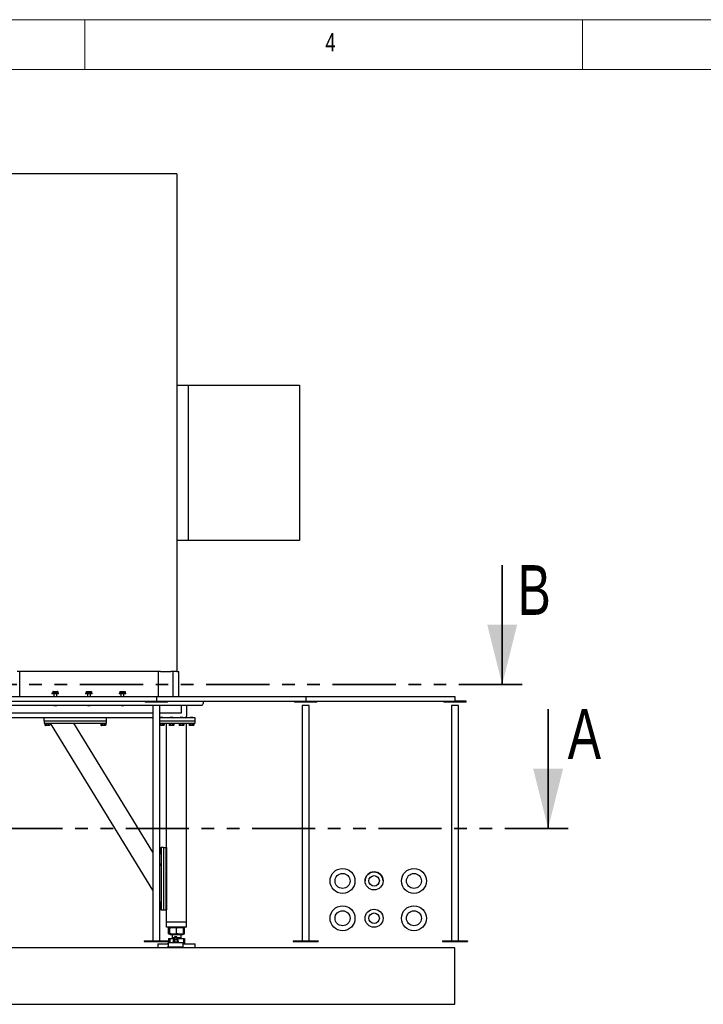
# Model space of a CAD drawing. Header units: millimetres. Extents: x 5 to 589, y 5 to 415.
# Tile 34 of 120: x 140 to 209, y 316 to 415. Entities that reach past the tile are written whole.
import ezdxf

# ---------------------------------------------------------------- set-up
doc = ezdxf.new("R2010")
doc.units = ezdxf.units.MM
doc.linetypes.add('PHANTOM', pattern=[12.7, 6.35, -1.27, 1.27, -1.27, 1.27, -1.27])
doc.layers.add('NOTES', color=6, linetype='Continuous')
doc.layers.add('TRAIT-FORT', color=4, linetype='Continuous', lineweight=25)
doc.styles.add('SLDTEXTSTYLE0', font='TXT', dxfattribs={"width": 0.75})

msp = doc.modelspace()

# ---------------------------------------------------------------- linework, layer by layer
at = {"color": 7, "linetype": 'Continuous', "lineweight": 18}
for p, q in [((589, 415), (5, 415)), ((147, 410), (147, 415)), ((197, 415), (197, 410)), ((584, 410), (10, 410))]:
    msp.add_line(p, q, dxfattribs=at)
at = {"color": 7, "linetype": 'Continuous', "lineweight": 35}
for p, q in [((188.94, 360.196), (188.94, 348.196)), ((193.552, 345.726), (193.552, 333.726))]:
    msp.add_line(p, q, dxfattribs=at)
at = {"color": 7, "linetype": 'PHANTOM', "lineweight": 35}
for p, q in [((190.94, 348.196), (27.305, 348.196)), ((195.552, 333.726), (22.959, 333.726))]:
    msp.add_line(p, q, dxfattribs=at)
at = {"color": 7, "linetype": 'Continuous', "lineweight": 35}
for points in [[(188.94, 348.196), (190.44, 354.196), (187.44, 354.196)], [(193.552, 333.726), (195.052, 339.726), (192.052, 339.726)]]:
    msp.add_solid(points, dxfattribs=at)
at = {"layer": 'TRAIT-FORT', "color": 4, "linetype": 'Continuous', "lineweight": 25}
for p, q in [((156.232, 399.501), (138.557, 399.501)), ((156.232, 399.501), (156.232, 349.501)), ((156.232, 378.291), (157.369, 378.291)), ((157.369, 378.291), (157.369, 362.675)), ((157.369, 378.291), (167.807, 378.291)), ((167.807, 378.291), (168.557, 378.291)), ((168.557, 378.291), (168.557, 362.675)), ((157.369, 362.675), (156.232, 362.675)), ((167.807, 362.675), (157.369, 362.675)), ((168.557, 362.675), (167.807, 362.675)), ((154.592, 349.501), (140.197, 349.501)), ((140.444, 347.001), (140.444, 349.501)), ((154.344, 349.501), (154.344, 347.001)), ((154.592, 349.501), (155.622, 349.501)), ((156.232, 349.501), (155.622, 349.501)), ((155.869, 347.001), (155.869, 349.501)), ((156.232, 349.501), (156.432, 349.501)), ((156.432, 347.001), (156.432, 349.501)), ((143.682, 347.313), (143.682, 347.251)), ((144.357, 347.313), (143.682, 347.313)), ((143.762, 347.481), (143.762, 347.313)), ((143.794, 347.501), (143.775, 347.49)), ((143.794, 347.501), (143.812, 347.501)), ((143.812, 347.501), (143.991, 347.501)), ((143.862, 347.481), (143.862, 347.313)), ((143.991, 347.501), (144.199, 347.501)), ((144.12, 347.481), (144.12, 347.313)), ((144.199, 347.501), (144.244, 347.501)), ((144.264, 347.49), (144.244, 347.501)), ((144.277, 347.481), (144.277, 347.313)), ((144.357, 347.251), (144.357, 347.313)), ((147.057, 347.313), (147.057, 347.251)), ((147.732, 347.313), (147.057, 347.313)), ((147.137, 347.481), (147.137, 347.313)), ((147.169, 347.501), (147.15, 347.49)), ((147.169, 347.501), (147.187, 347.501)), ((147.187, 347.501), (147.366, 347.501)), ((147.237, 347.481), (147.237, 347.313)), ((147.366, 347.501), (147.574, 347.501)), ((147.495, 347.481), (147.495, 347.313)), ((147.574, 347.501), (147.619, 347.501)), ((147.639, 347.49), (147.619, 347.501)), ((147.652, 347.481), (147.652, 347.313)), ((147.732, 347.251), (147.732, 347.313)), ((150.432, 347.313), (150.432, 347.251)), ((151.107, 347.313), (150.432, 347.313)), ((150.512, 347.481), (150.512, 347.313)), ((150.544, 347.501), (150.525, 347.49)), ((150.544, 347.501), (150.562, 347.501)), ((150.562, 347.501), (150.741, 347.501)), ((150.612, 347.481), (150.612, 347.313)), ((150.741, 347.501), (150.949, 347.501)), ((150.87, 347.481), (150.87, 347.313)), ((150.949, 347.501), (150.994, 347.501)), ((151.014, 347.49), (150.994, 347.501)), ((151.027, 347.481), (151.027, 347.313)), ((151.107, 347.251), (151.107, 347.313)), ((139.189, 347.001), (154.189, 347.001)), ((139.189, 346.51), (154.189, 346.51)), ((144.357, 347.251), (143.682, 347.251)), ((143.869, 347.251), (143.869, 347.001)), ((144.169, 347.001), (144.169, 347.251)), ((147.732, 347.251), (147.057, 347.251)), ((147.244, 347.251), (147.244, 347.001)), ((147.544, 347.001), (147.544, 347.251)), ((151.107, 347.251), (150.432, 347.251)), ((150.619, 347.251), (150.619, 347.001)), ((150.919, 347.001), (150.919, 347.251)), ((153.064, 346.51), (153.064, 346.41)), ((155.314, 346.41), (153.064, 346.41)), ((154.189, 347.001), (154.189, 346.51)), ((154.189, 347.001), (169.189, 347.001)), ((154.189, 346.51), (169.189, 346.51)), ((155.314, 346.41), (155.314, 346.51)), ((158.882, 346.51), (158.882, 346.276)), ((168.064, 346.51), (168.064, 346.41)), ((170.314, 346.41), (168.064, 346.41)), ((169.189, 347.001), (169.189, 346.51)), ((169.189, 347.001), (184.189, 347.001)), ((169.189, 346.51), (184.189, 346.51)), ((170.314, 346.41), (170.314, 346.51)), ((183.064, 346.51), (183.064, 346.41)), ((185.314, 346.41), (183.064, 346.41)), ((184.189, 347.001), (184.189, 346.51)), ((185.314, 346.51), (184.189, 346.51)), ((185.314, 346.41), (185.314, 346.51)), ((138.207, 345.363), (153.839, 345.363)), ((139.232, 346.126), (158.732, 346.126)), ((143.869, 346.126), (143.869, 346.107)), ((143.869, 346.107), (143.913, 346.063)), ((143.869, 346.107), (144.169, 346.107)), ((144.126, 346.063), (143.913, 346.063)), ((144.126, 346.063), (144.169, 346.107)), ((144.169, 346.107), (144.169, 346.126)), ((147.244, 346.126), (147.244, 346.107)), ((147.244, 346.107), (147.288, 346.063)), ((147.244, 346.107), (147.544, 346.107)), ((147.501, 346.063), (147.288, 346.063)), ((147.501, 346.063), (147.544, 346.107)), ((147.544, 346.107), (147.544, 346.126)), ((150.619, 346.126), (150.619, 346.107)), ((150.619, 346.107), (150.663, 346.063)), ((150.619, 346.107), (150.919, 346.107)), ((150.876, 346.063), (150.663, 346.063)), ((150.876, 346.063), (150.919, 346.107)), ((150.919, 346.107), (150.919, 346.126)), ((153.839, 346.085), (153.839, 322.435)), ((154.539, 346.085), (153.839, 346.085)), ((154.539, 322.435), (154.539, 346.085)), ((154.539, 345.363), (156.707, 345.363)), ((156.707, 345.463), (156.707, 346.126)), ((156.707, 345.363), (156.707, 345.463)), ((157.207, 346.126), (157.207, 345.013)), ((168.839, 346.085), (168.839, 322.435)), ((169.539, 346.085), (168.839, 346.085)), ((169.539, 322.435), (169.539, 346.085)), ((183.839, 346.085), (183.839, 322.435)), ((184.539, 346.085), (183.839, 346.085)), ((184.539, 322.435), (184.539, 346.085)), ((142.907, 344.863), (138.582, 344.863)), ((149.157, 344.863), (142.907, 344.863)), ((142.907, 344.563), (142.907, 344.863)), ((142.907, 344.563), (142.907, 344.313)), ((142.907, 344.563), (149.157, 344.563)), ((142.907, 344.313), (149.157, 344.313)), ((142.944, 344.313), (142.944, 344.263)), ((143.494, 344.263), (143.494, 344.313)), ((153.839, 327.522), (143.532, 344.313)), ((153.839, 331.345), (145.879, 344.313)), ((148.569, 344.313), (148.569, 344.263)), ((149.119, 344.263), (149.119, 344.313)), ((153.839, 344.863), (149.157, 344.863)), ((149.157, 344.563), (149.157, 344.863)), ((149.157, 344.313), (149.157, 344.563)), ((158.082, 344.863), (154.539, 344.863)), ((154.539, 344.563), (158.082, 344.563)), ((154.539, 344.313), (158.082, 344.313)), ((154.599, 344.888), (154.582, 344.871)), ((154.582, 344.871), (154.582, 344.863)), ((154.832, 344.871), (154.582, 344.871)), ((154.599, 344.888), (154.814, 344.888)), ((154.832, 344.871), (154.814, 344.888)), ((154.832, 344.863), (154.832, 344.871)), ((154.982, 344.263), (154.982, 344.313)), ((155.207, 331.813), (155.207, 344.313)), ((155.432, 344.313), (155.432, 344.263)), ((155.599, 344.888), (155.582, 344.871)), ((155.582, 344.871), (155.582, 344.863)), ((155.832, 344.871), (155.582, 344.871)), ((155.599, 344.888), (155.814, 344.888)), ((155.832, 344.871), (155.814, 344.888)), ((155.832, 344.863), (155.832, 344.871)), ((155.982, 344.263), (155.982, 344.313)), ((156.432, 344.313), (156.432, 344.263)), ((156.599, 344.888), (156.582, 344.871)), ((156.582, 344.871), (156.582, 344.863)), ((156.832, 344.871), (156.582, 344.871)), ((156.599, 344.888), (156.814, 344.888)), ((156.832, 344.871), (156.814, 344.888)), ((156.832, 344.863), (156.832, 344.871)), ((156.982, 344.263), (156.982, 344.313)), ((157.207, 324.313), (157.207, 344.313)), ((157.432, 344.313), (157.432, 344.263)), ((157.599, 344.888), (157.582, 344.871)), ((157.582, 344.871), (157.582, 344.863)), ((157.832, 344.871), (157.582, 344.871)), ((157.599, 344.888), (157.814, 344.888)), ((157.832, 344.871), (157.814, 344.888)), ((157.832, 344.863), (157.832, 344.871)), ((157.982, 344.263), (157.982, 344.313)), ((158.082, 344.563), (158.082, 344.863)), ((158.082, 344.313), (158.082, 344.563)), ((143.494, 344.263), (142.944, 344.263)), ((142.976, 344.263), (142.976, 344.114)), ((142.988, 344.105), (143.018, 344.088)), ((143.421, 344.088), (143.018, 344.088)), ((143.071, 344.263), (143.071, 344.114)), ((143.315, 344.263), (143.315, 344.114)), ((143.421, 344.088), (143.451, 344.105)), ((143.463, 344.114), (143.45, 344.106)), ((143.463, 344.263), (143.463, 344.114)), ((149.119, 344.263), (148.569, 344.263)), ((148.601, 344.263), (148.601, 344.114)), ((148.613, 344.105), (148.643, 344.088)), ((149.046, 344.088), (148.643, 344.088)), ((148.696, 344.263), (148.696, 344.114)), ((148.94, 344.263), (148.94, 344.114)), ((149.046, 344.088), (149.076, 344.105)), ((149.088, 344.114), (149.075, 344.106)), ((149.088, 344.263), (149.088, 344.114)), ((154.982, 344.263), (154.539, 344.263)), ((154.539, 344.101), (154.559, 344.114)), ((154.909, 344.088), (154.539, 344.088)), ((154.559, 344.263), (154.559, 344.114)), ((154.802, 344.263), (154.802, 344.114)), ((154.909, 344.088), (154.938, 344.105)), ((154.95, 344.114), (154.938, 344.106)), ((154.95, 344.263), (154.95, 344.114)), ((155.982, 344.263), (155.432, 344.263)), ((155.463, 344.263), (155.463, 344.114)), ((155.476, 344.105), (155.505, 344.088)), ((155.909, 344.088), (155.505, 344.088)), ((155.559, 344.263), (155.559, 344.114)), ((155.802, 344.263), (155.802, 344.114)), ((155.909, 344.088), (155.938, 344.105)), ((155.95, 344.114), (155.938, 344.106)), ((155.95, 344.263), (155.95, 344.114)), ((156.982, 344.263), (156.432, 344.263)), ((156.463, 344.263), (156.463, 344.114)), ((156.476, 344.105), (156.505, 344.088)), ((156.909, 344.088), (156.505, 344.088)), ((156.559, 344.263), (156.559, 344.114)), ((156.802, 344.263), (156.802, 344.114)), ((156.909, 344.088), (156.938, 344.105)), ((156.95, 344.114), (156.938, 344.106)), ((156.95, 344.263), (156.95, 344.114)), ((157.982, 344.263), (157.432, 344.263)), ((157.463, 344.263), (157.463, 344.114)), ((157.476, 344.105), (157.505, 344.088)), ((157.909, 344.088), (157.505, 344.088)), ((157.559, 344.263), (157.559, 344.114)), ((157.802, 344.263), (157.802, 344.114)), ((157.909, 344.088), (157.938, 344.105)), ((157.95, 344.114), (157.938, 344.106)), ((157.95, 344.263), (157.95, 344.114)), ((154.607, 331.744), (154.539, 331.744)), ((154.607, 331.649), (154.539, 331.649)), ((154.657, 331.776), (154.607, 331.776)), ((154.607, 331.226), (154.607, 331.776)), ((154.657, 331.813), (154.657, 325.563)), ((154.907, 331.813), (154.657, 331.813)), ((154.907, 331.813), (154.907, 325.563)), ((154.907, 331.813), (155.157, 331.813)), ((155.157, 325.563), (155.157, 331.813)), ((155.157, 331.813), (155.207, 331.813)), ((155.207, 331.813), (155.207, 325.563)), ((154.607, 331.405), (154.539, 331.405)), ((154.607, 331.257), (154.539, 331.257)), ((154.607, 331.226), (154.657, 331.226)), ((154.657, 330.012), (154.539, 330.205)), ((175.159, 328.461), (175.159, 328.461)), ((176.969, 328.461), (176.969, 328.461)), ((154.657, 326.188), (154.539, 326.381)), ((154.607, 326.119), (154.539, 326.119)), ((154.607, 326.024), (154.539, 326.024)), ((154.607, 325.78), (154.539, 325.78)), ((154.607, 325.632), (154.539, 325.632)), ((154.657, 326.151), (154.607, 326.151)), ((154.607, 325.601), (154.607, 326.151)), ((154.607, 325.601), (154.657, 325.601)), ((154.657, 325.563), (154.907, 325.563)), ((154.907, 325.563), (155.157, 325.563)), ((155.207, 325.563), (155.157, 325.563)), ((155.207, 324.313), (155.207, 325.563)), ((155.407, 324.313), (155.207, 324.313)), ((155.207, 323.813), (155.207, 324.313)), ((155.407, 323.813), (155.207, 323.813)), ((157.007, 324.313), (155.407, 324.313)), ((157.007, 323.813), (155.407, 323.813)), ((155.419, 323.75), (155.413, 323.748)), ((155.413, 323.154), (155.413, 323.748)), ((155.518, 323.79), (155.419, 323.75)), ((155.515, 323.154), (155.515, 323.748)), ((155.576, 323.813), (155.519, 323.79)), ((155.524, 323.154), (155.524, 323.748)), ((156.217, 323.154), (156.217, 323.748)), ((156.895, 323.79), (156.838, 323.813)), ((156.995, 323.75), (156.895, 323.79)), ((156.899, 323.154), (156.899, 323.748)), ((157.001, 323.154), (157.001, 323.748)), ((157.207, 324.313), (157.007, 324.313)), ((157.207, 323.813), (157.007, 323.813)), ((157.207, 323.813), (157.207, 324.313)), ((155.413, 323.154), (155.419, 323.152)), ((155.413, 322.683), (155.413, 322.435)), ((155.413, 322.683), (155.515, 322.683)), ((155.419, 323.152), (155.519, 323.112)), ((155.515, 322.683), (155.515, 322.243)), ((155.515, 322.683), (155.524, 322.683)), ((155.519, 323.112), (155.576, 323.088)), ((155.524, 322.683), (155.524, 322.243)), ((155.524, 322.683), (155.976, 322.683)), ((155.568, 322.688), (155.568, 322.683)), ((155.568, 322.688), (155.976, 322.688)), ((155.576, 323.088), (156.757, 323.088)), ((155.757, 323.088), (155.757, 322.768)), ((155.811, 322.768), (155.757, 322.713)), ((155.757, 322.768), (156.014, 322.768)), ((155.757, 322.713), (155.82, 322.713)), ((155.82, 322.713), (155.976, 322.713)), ((155.901, 322.555), (155.864, 322.529)), ((155.93, 322.555), (155.901, 322.555)), ((156.123, 322.555), (155.93, 322.555)), ((156.014, 322.755), (155.976, 322.718)), ((155.976, 322.718), (155.976, 322.555)), ((156.276, 322.718), (155.976, 322.718)), ((156.026, 322.855), (156.014, 322.843)), ((156.014, 322.843), (156.014, 322.755)), ((156.239, 322.843), (156.014, 322.843)), ((156.239, 322.755), (156.014, 322.755)), ((156.226, 322.855), (156.026, 322.855)), ((156.319, 322.555), (156.123, 322.555)), ((156.239, 322.843), (156.226, 322.855)), ((156.239, 322.755), (156.239, 322.843)), ((156.239, 322.768), (156.657, 322.768)), ((156.276, 322.718), (156.239, 322.755)), ((156.276, 322.555), (156.276, 322.718)), ((156.276, 322.713), (156.657, 322.713)), ((156.276, 322.688), (156.846, 322.688)), ((156.276, 322.683), (156.899, 322.683)), ((156.351, 322.555), (156.319, 322.555)), ((156.384, 322.532), (156.351, 322.555)), ((156.657, 322.713), (156.603, 322.768)), ((156.657, 322.768), (156.657, 323.088)), ((156.757, 323.088), (156.838, 323.088)), ((156.838, 323.088), (156.895, 323.112)), ((156.846, 322.683), (156.846, 322.688)), ((156.895, 323.112), (156.995, 323.152)), ((156.899, 322.683), (156.899, 322.187)), ((156.899, 322.683), (157.001, 322.683)), ((157.001, 322.683), (157.001, 322.243)), ((184.189, 321.751), (34.189, 321.751)), ((152.939, 322.435), (152.939, 322.385)), ((152.939, 322.435), (155.439, 322.435)), ((152.939, 322.385), (155.439, 322.385)), ((154.357, 322.126), (154.332, 322.101)), ((154.332, 322.101), (154.332, 321.751)), ((155.376, 322.101), (154.332, 322.101)), ((154.357, 322.126), (155.376, 322.126)), ((156.876, 322.243), (155.376, 322.243)), ((155.376, 322.189), (155.376, 322.243)), ((155.376, 322.189), (155.376, 321.904)), ((155.376, 321.751), (155.376, 321.904)), ((155.413, 322.385), (155.413, 322.243)), ((155.439, 322.435), (155.439, 322.385)), ((155.501, 321.841), (156.751, 321.841)), ((155.826, 322.305), (155.826, 322.243)), ((156.384, 322.305), (155.826, 322.305)), ((155.866, 322.53), (155.866, 322.33)), ((155.868, 322.329), (155.901, 322.305)), ((155.993, 322.53), (155.993, 322.33)), ((156.253, 322.53), (156.253, 322.33)), ((156.351, 322.305), (156.388, 322.332)), ((156.426, 322.305), (156.384, 322.305)), ((156.386, 322.33), (156.386, 322.53)), ((156.426, 322.243), (156.426, 322.305)), ((156.876, 322.243), (156.876, 322.189)), ((156.876, 321.904), (156.876, 322.189)), ((156.876, 322.181), (156.899, 322.187)), ((156.876, 322.126), (158.057, 322.126)), ((158.082, 322.101), (156.876, 322.101)), ((156.876, 321.751), (156.876, 321.904)), ((156.899, 322.243), (157.038, 322.243)), ((157.038, 322.126), (157.038, 322.243)), ((158.082, 322.101), (158.057, 322.126)), ((158.082, 321.751), (158.082, 322.101)), ((167.939, 322.435), (167.939, 322.385)), ((167.939, 322.435), (170.439, 322.435)), ((167.939, 322.385), (170.439, 322.385)), ((170.439, 322.435), (170.439, 322.385)), ((182.939, 322.435), (182.939, 322.385)), ((182.939, 322.435), (185.439, 322.435)), ((182.939, 322.385), (185.439, 322.385)), ((184.189, 316.064), (184.189, 321.751)), ((185.439, 322.435), (185.439, 322.385)), ((34.189, 316.064), (184.189, 316.064))]:
    msp.add_line(p, q, dxfattribs=at)
at = {"layer": 'TRAIT-FORT', "color": 4, "linetype": 'Continuous', "lineweight": 25, "flags": 128}
for points in [[(155.376, 321.904), (155.379, 321.891), (155.386, 321.88), (155.397, 321.869), (155.413, 321.859), (155.432, 321.852), (155.453, 321.846), (155.477, 321.842), (155.501, 321.841)], [(156.751, 321.841), (156.776, 321.842), (156.799, 321.846), (156.821, 321.852), (156.84, 321.859), (156.855, 321.869), (156.867, 321.88), (156.874, 321.891), (156.876, 321.904)]]:
    msp.add_lwpolyline(points, dxfattribs=at)
at = {"layer": 'TRAIT-FORT', "color": 4, "linetype": 'Continuous', "lineweight": 25}
for centre, radius in [((172.888, 328.461), 1.254), ((180.064, 328.461), 1.254), ((172.888, 328.461), 0.754), ((176.064, 328.461), 0.905), ((176.064, 328.461), 0.53), ((180.064, 328.461), 0.754), ((172.888, 324.711), 1.254), ((176.064, 324.711), 0.905), ((180.064, 324.711), 1.254), ((172.888, 324.711), 0.754), ((176.064, 324.711), 0.53), ((180.064, 324.711), 0.754)]:
    msp.add_circle(centre, radius, dxfattribs=at)
for centre, radius, start, end in [((158.732, 346.276), 0.15, 270, 0), ((157.057, 345.013), 0.15, 270, 0), ((176.064, 328.461), 0.905, 360, 180), ((155.732, 322.713), 0.025, 270, 0), ((156.682, 322.713), 0.025, 180, 270)]:
    msp.add_arc(centre, radius, start, end, dxfattribs=at)
for points, knots in [([(143.762, 347.481), (143.766, 347.484), (143.774, 347.49), (143.786, 347.496), (143.799, 347.5), (143.808, 347.501), (143.812, 347.501)], [0, 0, 0, 0, 0.247269, 0.495363, 0.746874, 1, 1, 1, 1]), ([(143.812, 347.501), (143.813, 347.501), (143.818, 347.501), (143.827, 347.499), (143.843, 347.494), (143.855, 347.486), (143.862, 347.481)], [0, 0, 0, 0, 0.070068, 0.299868, 0.530929, 1, 1, 1, 1]), ([(143.862, 347.481), (143.871, 347.483), (143.887, 347.488), (143.913, 347.493), (143.938, 347.498), (143.965, 347.5), (143.982, 347.501), (143.991, 347.501)], [0, 0, 0, 0, 0.194733, 0.394387, 0.59459, 0.796857, 1, 1, 1, 1]), ([(143.991, 347.501), (144.001, 347.501), (144.019, 347.5), (144.045, 347.497), (144.07, 347.493), (144.095, 347.488), (144.112, 347.483), (144.12, 347.481)], [0, 0, 0, 0, 0.219086, 0.412836, 0.607273, 0.803423, 1, 1, 1, 1]), ([(144.12, 347.481), (144.127, 347.484), (144.139, 347.49), (144.159, 347.496), (144.179, 347.5), (144.192, 347.501), (144.199, 347.501)], [0, 0, 0, 0, 0.247269, 0.495363, 0.746874, 1, 1, 1, 1]), ([(144.199, 347.501), (144.201, 347.501), (144.209, 347.501), (144.223, 347.499), (144.247, 347.494), (144.265, 347.486), (144.277, 347.481)], [0, 0, 0, 0, 0.070068, 0.299868, 0.530929, 1, 1, 1, 1]), ([(144.264, 347.49), (144.264, 347.489), (144.269, 347.487), (144.273, 347.484), (144.277, 347.481)], [0, 0, 0, 0, 0.148264, 1, 1, 1, 1]), ([(147.137, 347.481), (147.141, 347.484), (147.149, 347.49), (147.161, 347.496), (147.174, 347.5), (147.183, 347.501), (147.187, 347.501)], [0, 0, 0, 0, 0.247269, 0.495363, 0.746874, 1, 1, 1, 1]), ([(147.187, 347.501), (147.188, 347.501), (147.193, 347.501), (147.202, 347.499), (147.218, 347.494), (147.23, 347.486), (147.237, 347.481)], [0, 0, 0, 0, 0.070068, 0.299868, 0.530929, 1, 1, 1, 1]), ([(147.237, 347.481), (147.246, 347.483), (147.262, 347.488), (147.288, 347.493), (147.313, 347.498), (147.34, 347.5), (147.357, 347.501), (147.366, 347.501)], [0, 0, 0, 0, 0.194733, 0.394387, 0.59459, 0.796857, 1, 1, 1, 1]), ([(147.366, 347.501), (147.376, 347.501), (147.394, 347.5), (147.42, 347.497), (147.445, 347.493), (147.47, 347.488), (147.487, 347.483), (147.495, 347.481)], [0, 0, 0, 0, 0.219086, 0.412836, 0.607273, 0.803423, 1, 1, 1, 1]), ([(147.495, 347.481), (147.502, 347.484), (147.514, 347.49), (147.534, 347.496), (147.554, 347.5), (147.567, 347.501), (147.574, 347.501)], [0, 0, 0, 0, 0.247269, 0.495363, 0.746874, 1, 1, 1, 1]), ([(147.574, 347.501), (147.576, 347.501), (147.584, 347.501), (147.598, 347.499), (147.622, 347.494), (147.64, 347.486), (147.652, 347.481)], [0, 0, 0, 0, 0.0700685, 0.2998677, 0.5309287, 1, 1, 1, 1]), ([(147.639, 347.49), (147.639, 347.489), (147.644, 347.487), (147.648, 347.484), (147.652, 347.481)], [0, 0, 0, 0, 0.148264, 1, 1, 1, 1]), ([(150.512, 347.481), (150.516, 347.484), (150.524, 347.49), (150.536, 347.496), (150.549, 347.5), (150.558, 347.501), (150.562, 347.501)], [0, 0, 0, 0, 0.247269, 0.495363, 0.746874, 1, 1, 1, 1]), ([(150.562, 347.501), (150.563, 347.501), (150.568, 347.501), (150.577, 347.499), (150.593, 347.494), (150.605, 347.486), (150.612, 347.481)], [0, 0, 0, 0, 0.070068, 0.299868, 0.530929, 1, 1, 1, 1]), ([(150.612, 347.481), (150.621, 347.483), (150.637, 347.488), (150.663, 347.493), (150.688, 347.498), (150.715, 347.5), (150.732, 347.501), (150.741, 347.501)], [0, 0, 0, 0, 0.194733, 0.394387, 0.59459, 0.796857, 1, 1, 1, 1]), ([(150.741, 347.501), (150.751, 347.501), (150.769, 347.5), (150.795, 347.497), (150.82, 347.493), (150.845, 347.488), (150.862, 347.483), (150.87, 347.481)], [0, 0, 0, 0, 0.219086, 0.412836, 0.607273, 0.803423, 1, 1, 1, 1]), ([(150.87, 347.481), (150.877, 347.484), (150.889, 347.49), (150.909, 347.496), (150.929, 347.5), (150.942, 347.501), (150.949, 347.501)], [0, 0, 0, 0, 0.247269, 0.495363, 0.746874, 1, 1, 1, 1]), ([(150.949, 347.501), (150.951, 347.501), (150.959, 347.501), (150.973, 347.499), (150.997, 347.494), (151.015, 347.486), (151.027, 347.481)], [0, 0, 0, 0, 0.0700685, 0.2998677, 0.5309287, 1, 1, 1, 1]), ([(151.014, 347.49), (151.014, 347.489), (151.019, 347.487), (151.023, 347.484), (151.027, 347.481)], [0, 0, 0, 0, 0.148264, 1, 1, 1, 1]), ([(142.976, 344.114), (142.984, 344.108), (143.001, 344.097), (143.026, 344.093), (143.05, 344.099), (143.064, 344.109), (143.071, 344.114)], [0, 0, 0, 0, 0.264605, 0.534948, 0.765343, 1, 1, 1, 1]), ([(143.315, 344.114), (143.284, 344.106), (143.233, 344.093), (143.158, 344.095), (143.108, 344.103), (143.08, 344.111), (143.071, 344.114)], [0, 0, 0, 0, 0.385549, 0.637642, 0.896546, 1, 1, 1, 1]), ([(143.463, 344.114), (143.45, 344.108), (143.424, 344.097), (143.386, 344.093), (143.349, 344.099), (143.326, 344.109), (143.315, 344.114)], [0, 0, 0, 0, 0.264605, 0.534948, 0.765343, 1, 1, 1, 1]), ([(148.601, 344.114), (148.609, 344.108), (148.626, 344.097), (148.651, 344.093), (148.675, 344.099), (148.689, 344.109), (148.696, 344.114)], [0, 0, 0, 0, 0.264605, 0.534948, 0.765343, 1, 1, 1, 1]), ([(148.94, 344.114), (148.909, 344.106), (148.858, 344.093), (148.783, 344.095), (148.733, 344.103), (148.705, 344.111), (148.696, 344.114)], [0, 0, 0, 0, 0.385549, 0.637642, 0.896546, 1, 1, 1, 1]), ([(149.088, 344.114), (149.075, 344.108), (149.049, 344.097), (149.011, 344.093), (148.974, 344.099), (148.951, 344.109), (148.94, 344.114)], [0, 0, 0, 0, 0.264605, 0.534948, 0.765343, 1, 1, 1, 1]), ([(154.802, 344.114), (154.771, 344.106), (154.72, 344.093), (154.646, 344.095), (154.596, 344.103), (154.567, 344.111), (154.559, 344.114)], [0, 0, 0, 0, 0.385549, 0.637642, 0.896546, 1, 1, 1, 1]), ([(154.95, 344.114), (154.938, 344.108), (154.912, 344.097), (154.873, 344.093), (154.836, 344.099), (154.814, 344.109), (154.802, 344.114)], [0, 0, 0, 0, 0.264605, 0.534948, 0.765343, 1, 1, 1, 1]), ([(155.463, 344.114), (155.472, 344.108), (155.488, 344.097), (155.513, 344.093), (155.537, 344.099), (155.552, 344.109), (155.559, 344.114)], [0, 0, 0, 0, 0.264605, 0.534948, 0.765343, 1, 1, 1, 1]), ([(155.802, 344.114), (155.771, 344.106), (155.72, 344.093), (155.646, 344.095), (155.596, 344.103), (155.567, 344.111), (155.559, 344.114)], [0, 0, 0, 0, 0.385549, 0.637642, 0.896546, 1, 1, 1, 1]), ([(155.95, 344.114), (155.938, 344.108), (155.912, 344.097), (155.873, 344.093), (155.836, 344.099), (155.814, 344.109), (155.802, 344.114)], [0, 0, 0, 0, 0.264605, 0.534948, 0.765343, 1, 1, 1, 1]), ([(156.463, 344.114), (156.472, 344.108), (156.488, 344.097), (156.513, 344.093), (156.537, 344.099), (156.552, 344.109), (156.559, 344.114)], [0, 0, 0, 0, 0.264605, 0.534948, 0.765343, 1, 1, 1, 1]), ([(156.802, 344.114), (156.771, 344.106), (156.72, 344.093), (156.646, 344.095), (156.596, 344.103), (156.567, 344.111), (156.559, 344.114)], [0, 0, 0, 0, 0.385549, 0.637642, 0.896546, 1, 1, 1, 1]), ([(156.95, 344.114), (156.938, 344.108), (156.912, 344.097), (156.873, 344.093), (156.836, 344.099), (156.814, 344.109), (156.802, 344.114)], [0, 0, 0, 0, 0.264605, 0.534948, 0.765343, 1, 1, 1, 1]), ([(157.463, 344.114), (157.472, 344.108), (157.488, 344.097), (157.513, 344.093), (157.537, 344.099), (157.552, 344.109), (157.559, 344.114)], [0, 0, 0, 0, 0.264605, 0.534948, 0.765343, 1, 1, 1, 1]), ([(157.802, 344.114), (157.771, 344.106), (157.72, 344.093), (157.646, 344.095), (157.596, 344.103), (157.567, 344.111), (157.559, 344.114)], [0, 0, 0, 0, 0.385549, 0.637642, 0.896546, 1, 1, 1, 1]), ([(157.95, 344.114), (157.938, 344.108), (157.912, 344.097), (157.873, 344.093), (157.836, 344.099), (157.814, 344.109), (157.802, 344.114)], [0, 0, 0, 0, 0.264605, 0.534948, 0.765343, 1, 1, 1, 1]), ([(155.413, 323.748), (155.44, 323.758), (155.475, 323.771), (155.51, 323.777), (155.517, 323.779)], [0, 0, 0, 0, 0.783639, 1, 1, 1, 1]), ([(155.515, 323.748), (155.515, 323.757), (155.517, 323.776), (155.518, 323.79), (155.52, 323.792), (155.521, 323.785), (155.523, 323.771), (155.524, 323.756), (155.524, 323.748)], [0, 0, 0, 0, 0.202068, 0.3827, 0.555315, 0.692992, 0.838894, 1, 1, 1, 1]), ([(155.524, 323.748), (155.571, 323.757), (155.658, 323.776), (155.787, 323.79), (155.901, 323.792), (156.007, 323.785), (156.11, 323.771), (156.18, 323.756), (156.217, 323.748)], [0, 0, 0, 0, 0.202068, 0.3827, 0.555315, 0.692992, 0.838894, 1, 1, 1, 1]), ([(156.217, 323.748), (156.262, 323.757), (156.348, 323.776), (156.475, 323.79), (156.588, 323.792), (156.692, 323.785), (156.794, 323.771), (156.863, 323.756), (156.899, 323.748)], [0, 0, 0, 0, 0.202068, 0.3827, 0.555315, 0.692992, 0.838894, 1, 1, 1, 1]), ([(156.899, 323.748), (156.899, 323.757), (156.897, 323.776), (156.896, 323.789), (156.895, 323.789), (156.894, 323.789)], [0, 0, 0, 0, 0.412744, 0.781701, 1, 1, 1, 1]), ([(156.897, 323.78), (156.911, 323.777), (156.944, 323.77), (156.976, 323.757), (156.995, 323.75)], [0, 0, 0, 0, 0.426746, 1, 1, 1, 1]), ([(155.517, 323.123), (155.504, 323.126), (155.469, 323.133), (155.435, 323.146), (155.413, 323.154)], [0, 0, 0, 0, 0.375349, 1, 1, 1, 1]), ([(155.524, 323.154), (155.524, 323.145), (155.522, 323.126), (155.521, 323.112), (155.519, 323.11), (155.518, 323.117), (155.516, 323.131), (155.515, 323.146), (155.515, 323.154)], [0, 0, 0, 0, 0.202068, 0.3827, 0.555315, 0.692992, 0.838894, 1, 1, 1, 1]), ([(156.217, 323.154), (156.17, 323.145), (156.083, 323.126), (155.954, 323.112), (155.84, 323.11), (155.734, 323.117), (155.631, 323.131), (155.561, 323.146), (155.524, 323.154)], [0, 0, 0, 0, 0.202068, 0.3827, 0.555315, 0.692992, 0.838894, 1, 1, 1, 1]), ([(155.93, 322.555), (155.921, 322.554), (155.903, 322.552), (155.882, 322.541), (155.87, 322.533), (155.866, 322.53)], [0, 0, 0, 0, 0.413688, 0.838028, 1, 1, 1, 1]), ([(155.993, 322.53), (155.983, 322.537), (155.962, 322.551), (155.941, 322.554), (155.93, 322.555)], [0, 0, 0, 0, 0.493244, 1, 1, 1, 1]), ([(156.123, 322.555), (156.105, 322.554), (156.068, 322.552), (156.025, 322.541), (156, 322.533), (155.993, 322.53)], [0, 0, 0, 0, 0.413688, 0.838028, 1, 1, 1, 1]), ([(156.253, 322.53), (156.232, 322.537), (156.19, 322.551), (156.146, 322.554), (156.123, 322.555)], [0, 0, 0, 0, 0.493244, 1, 1, 1, 1]), ([(156.899, 323.154), (156.854, 323.145), (156.767, 323.126), (156.64, 323.112), (156.528, 323.11), (156.423, 323.117), (156.322, 323.131), (156.253, 323.146), (156.217, 323.154)], [0, 0, 0, 0, 0.202068, 0.3827, 0.555315, 0.692992, 0.838894, 1, 1, 1, 1]), ([(156.319, 322.555), (156.31, 322.554), (156.291, 322.552), (156.269, 322.541), (156.257, 322.533), (156.253, 322.53)], [0, 0, 0, 0, 0.413688, 0.838028, 1, 1, 1, 1]), ([(156.386, 322.53), (156.375, 322.537), (156.354, 322.551), (156.331, 322.554), (156.319, 322.555)], [0, 0, 0, 0, 0.493244, 1, 1, 1, 1]), ([(156.894, 323.113), (156.895, 323.112), (156.895, 323.111), (156.896, 323.118), (156.898, 323.131), (156.899, 323.146), (156.899, 323.154)], [0, 0, 0, 0, 0.091747, 0.372947, 0.670947, 1, 1, 1, 1]), ([(156.995, 323.152), (156.971, 323.143), (156.938, 323.13), (156.905, 323.124), (156.897, 323.123)], [0, 0, 0, 0, 0.73605, 1, 1, 1, 1]), ([(155.93, 322.305), (155.921, 322.306), (155.903, 322.308), (155.882, 322.32), (155.87, 322.328), (155.866, 322.33)], [0, 0, 0, 0, 0.413688, 0.8380277, 1, 1, 1, 1]), ([(155.993, 322.33), (155.983, 322.323), (155.962, 322.309), (155.941, 322.307), (155.93, 322.305)], [0, 0, 0, 0, 0.493244, 1, 1, 1, 1]), ([(156.123, 322.305), (156.105, 322.306), (156.068, 322.308), (156.025, 322.32), (156, 322.328), (155.993, 322.33)], [0, 0, 0, 0, 0.413688, 0.838028, 1, 1, 1, 1]), ([(156.253, 322.33), (156.232, 322.323), (156.19, 322.309), (156.146, 322.307), (156.123, 322.305)], [0, 0, 0, 0, 0.4932444, 1, 1, 1, 1]), ([(156.319, 322.305), (156.31, 322.306), (156.291, 322.308), (156.269, 322.32), (156.257, 322.328), (156.253, 322.33)], [0, 0, 0, 0, 0.413688, 0.8380277, 1, 1, 1, 1]), ([(156.386, 322.33), (156.375, 322.323), (156.354, 322.309), (156.331, 322.307), (156.319, 322.305)], [0, 0, 0, 0, 0.493244, 1, 1, 1, 1]), ([(156.899, 322.187), (156.898, 322.171), (156.897, 322.146), (156.896, 322.129), (156.895, 322.127), (156.894, 322.126)], [0, 0, 0, 0, 0.495251, 0.746818, 1, 1, 1, 1])]:
    msp.add_open_spline(points, degree=3, knots=knots, dxfattribs=at)

# ---------------------------------------------------------------- texts
at = {"color": 7, "linetype": 'Continuous', "char_height": 5, "attachment_point": 1, "style": 'SLDTEXTSTYLE0'}
for s, insert in [('B', (190.485, 360.196)), ('A', (195.522, 345.726))]:
    msp.add_mtext(s, dxfattribs=dict(at, insert=insert))
at = {"layer": 'NOTES', "color": 211, "insert": (171.167, 413.668), "char_height": 1.852, "attachment_point": 1, "style": 'SLDTEXTSTYLE0'}
msp.add_mtext('4', dxfattribs=at)

doc.saveas('drawing.dxf')
